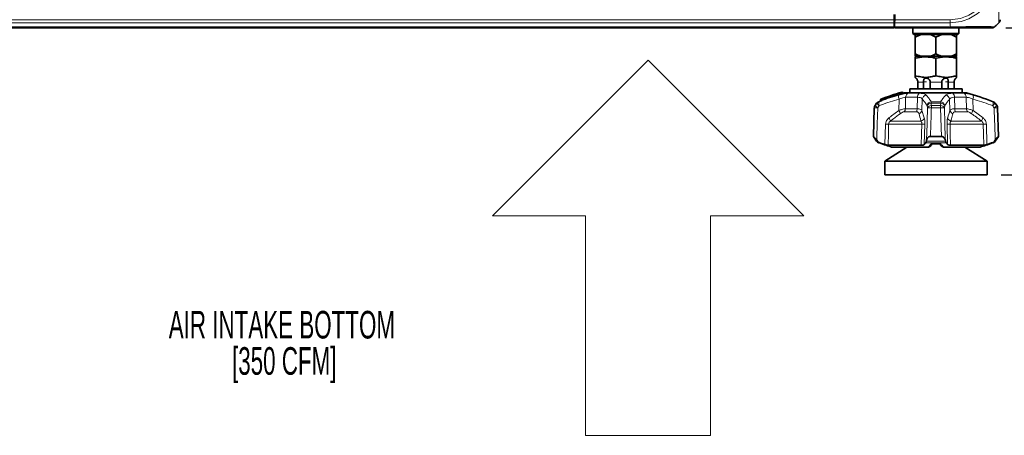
# Model space of a CAD drawing. Header units: millimetres. Extents: x 0 to 1118, y 0 to 864.
# Tile 32 of 172: x 292 to 405, y 267 to 314. Entities that reach past the tile are written whole.
import ezdxf

# ---------------------------------------------------------------- set-up
doc = ezdxf.new("R2010")
doc.units = ezdxf.units.MM
doc.layers.add('ALPHAREV', color=7, linetype='Continuous', lineweight=25)
doc.styles.add('SLDTEXTSTYLE0', font='TXT', dxfattribs={"width": 0.605})
doc.dimstyles.new('SLDDIMSTYLE0', dxfattribs={"dimtxt": 3.175, "dimasz": 4.572, "dimexe": 0, "dimexo": 0.0625, "dimgap": 0.79375, "dimtad": 0, "dimtih": 1, "dimtoh": 1, "dimdec": 1, "dimlfac": 4, "dimrnd": 1e-09, "dimzin": 12, "dimdsep": 46, "dimtxsty": 'SLDTEXTSTYLE0', "dimsah": 1, "dimcen": 0.09, "dimadec": 0, "dimazin": 3, "dimtfac": 1, "dimtofl": 0, "dimtmove": 0, "dimatfit": 3, "dimfxl": 1, "dimfrac": 2, "dimtolj": 1, "dimtzin": 12, "dimarcsym": 0})

# ---------------------------------------------------------------- blocks, each defined once
blk = doc.blocks.new('Block1')
at = {"color": 7, "linetype": 'Continuous', "lineweight": 18}
for p, q in [((172.45, 71.46), (100.99, 142.93)), ((100.99, 142.93), (100.99, 100.13)), ((100.99, 100.13), (0, 100.13)), ((0, 100.13), (0, 42.79)), ((100.99, 0), (172.45, 71.46)), ((0, 42.79), (100.99, 42.79)), ((100.99, 42.79), (100.99, 0))]:
    blk.add_line(p, q, dxfattribs=at)
blk = doc.blocks.new('_D')
at = {"layer": 'ALPHAREV'}
for p, q in [((405.62, 313.46), (419.77, 313.46)), ((418.17, 296.57), (418.17, 313.46)), ((405.07, 296.57), (419.77, 296.57)), ((418.17, 285.31), (418.17, 296.57)), ((432.74, 292.62), (431.65, 292.62)), ((431.65, 292.62), (431.65, 287.75)), ((438.8, 292.62), (439.89, 292.62)), ((439.89, 292.62), (439.89, 287.75)), ((431.65, 287.75), (432.74, 287.75)), ((439.89, 287.75), (438.8, 287.75)), ((421.34, 285.31), (418.17, 285.31))]:
    blk.add_line(p, q, dxfattribs=at)
for points in [[(418.17, 313.46), (417.4, 308.89), (418.93, 308.89)], [(418.17, 296.57), (418.93, 301.14), (417.4, 301.14)]]:
    blk.add_solid(points, dxfattribs=at)
at = {"layer": 'ALPHAREV', "char_height": 3.175, "attachment_point": 1, "style": 'SLDTEXTSTYLE0'}
for s, insert in [('67.6', (422.07, 291.84)), ('2.7', (432.74, 291.84)), ('MIN', (442.17, 291.84)), ('BOTTOM INTAKE', (422.07, 286.24)), ('CLEARANCE', (422.07, 281.37))]:
    blk.add_mtext(s, dxfattribs=dict(at, insert=insert))
blk = doc.blocks.new('SW_NOTE_0_1')
at = {"layer": 'ALPHAREV', "color": 0, "char_height": 3.175, "attachment_point": 2, "style": 'SLDTEXTSTYLE0'}
for s, insert in [('AIR INTAKE BOTTOM', (21.53, 4.09)), ('[350 CFM]', (21.8, -0.08))]:
    blk.add_mtext(s, dxfattribs=dict(at, insert=insert))

msp = doc.modelspace()

# ---------------------------------------------------------------- linework, layer by layer
at = {"color": 7, "linetype": 'Continuous', "lineweight": 18}
for p, q in [((208.885, 314.414), (392.81, 314.414)), ((392.859, 314.414), (399.222, 314.414)), ((208.885, 314.061), (392.81, 314.061)), ((208.885, 313.604), (392.81, 313.604)), ((399.222, 314.061), (392.853, 314.061)), ((392.875, 313.604), (399.25, 313.604)), ((399.222, 313.765), (399.222, 314.061)), ((396.179, 307.219), (395.518, 307.219)), ((396.178, 307.27), (396.501, 307.27)), ((398.258, 307.219), (396.936, 307.219)), ((399.017, 307.27), (398.693, 307.27)), ((399.677, 307.219), (399.016, 307.219)), ((391.245, 305.216), (391.237, 305.217)), ((391.245, 305.216), (391.241, 305.12)), ((391.33, 305.151), (391.332, 305.247)), ((391.391, 305.247), (391.39, 305.193)), ((393.329, 303.967), (393.359, 305.28)), ((393.719, 305.966), (393.682, 306.01)), ((393.748, 306.062), (393.748, 306.055)), ((394.12, 305.493), (394.088, 304.184)), ((395.479, 305.493), (394.12, 305.493)), ((394.422, 305.954), (395.663, 305.954)), ((395.443, 304.184), (395.479, 305.493)), ((396.032, 305.28), (395.993, 303.967)), ((399.202, 303.967), (399.162, 305.28)), ((399.532, 305.954), (400.772, 305.954)), ((399.716, 305.493), (399.752, 304.184)), ((401.075, 305.493), (399.716, 305.493)), ((401.106, 304.184), (401.075, 305.493)), ((401.836, 305.28), (401.865, 303.967)), ((390.544, 304.284), (390.524, 304.284)), ((390.611, 304.549), (390.631, 304.549)), ((390.807, 304.801), (390.784, 304.801)), ((391.022, 304.987), (391.045, 304.987)), ((394.088, 304.184), (395.443, 304.184)), ((398.159, 304.801), (397.036, 304.801)), ((397.055, 304.987), (398.139, 304.987)), ((398.126, 304.284), (397.068, 304.284)), ((397.075, 304.549), (398.12, 304.549)), ((399.752, 304.184), (401.106, 304.184)), ((404.15, 304.987), (404.172, 304.987)), ((404.41, 304.801), (404.387, 304.801)), ((404.563, 304.549), (404.583, 304.549)), ((404.67, 304.284), (404.65, 304.284)), ((395.354, 303.827), (393.944, 303.827)), ((395.993, 303.967), (396.255, 303.116)), ((401.25, 303.827), (399.84, 303.827)), ((401.865, 303.967), (403.007, 303.116)), ((391.747, 300.062), (391.812, 302.402)), ((395.984, 302.402), (392.167, 302.402)), ((392.378, 302.759), (395.874, 302.759)), ((396.325, 302.402), (396.258, 300.062)), ((398.937, 300.062), (398.869, 302.402)), ((403.028, 302.402), (399.211, 302.402)), ((399.32, 302.759), (402.817, 302.759)), ((403.383, 302.402), (403.448, 300.062)), ((390.784, 300.458), (390.874, 300.458)), ((391.128, 300.272), (391.022, 300.272)), ((391.085, 300.248), (391.103, 300.248)), ((398.771, 300.272), (396.424, 300.272)), ((396.495, 300.458), (398.699, 300.458)), ((397.109, 300.248), (398.085, 300.248)), ((404.172, 300.272), (404.067, 300.272)), ((404.091, 300.248), (404.109, 300.248)), ((404.32, 300.458), (404.41, 300.458))]:
    msp.add_line(p, q, dxfattribs=at)
at = {"color": 7, "linetype": 'Continuous', "lineweight": 35}
for p, q in [((392.81, 315.02), (392.81, 314.414)), ((392.81, 314.414), (392.81, 314.061)), ((392.853, 314.061), (392.859, 314.414)), ((392.87, 315.02), (392.859, 314.414)), ((208.885, 313.457), (392.81, 313.457)), ((392.81, 314.061), (392.81, 313.604)), ((392.81, 313.907), (392.85, 313.907)), ((392.81, 313.604), (392.81, 313.457)), ((392.845, 313.604), (392.853, 314.061)), ((392.845, 313.604), (392.86, 313.604)), ((392.86, 313.604), (392.875, 313.604)), ((392.877, 313.457), (392.875, 313.604)), ((399.248, 313.457), (392.877, 313.457)), ((394.96, 313.457), (394.96, 312.832)), ((400.235, 312.832), (400.235, 313.457)), ((404.53, 313.765), (404.826, 314.061)), ((394.96, 312.832), (395.085, 312.707)), ((394.96, 312.832), (400.235, 312.832)), ((400.11, 312.707), (395.085, 312.707)), ((395.222, 312.41), (395.222, 310.504)), ((397.597, 312.41), (397.597, 310.504)), ((399.972, 312.41), (399.972, 310.504)), ((400.11, 312.707), (400.235, 312.832)), ((395.417, 310.207), (395.222, 310.128)), ((395.222, 310.207), (395.905, 310.207)), ((395.222, 309.98), (395.222, 307.957)), ((395.905, 310.207), (396.915, 310.207)), ((396.915, 310.207), (398.28, 310.207)), ((397.597, 309.98), (397.597, 307.957)), ((398.28, 310.207), (399.29, 310.207)), ((399.29, 310.207), (399.972, 310.207)), ((399.973, 310.128), (399.778, 310.207)), ((399.973, 309.98), (399.973, 307.957)), ((394.597, 306.457), (394.597, 306.02)), ((394.597, 306.457), (400.597, 306.457)), ((395.518, 307.219), (395.518, 306.457)), ((396.179, 307.219), (396.178, 307.27)), ((396.179, 306.457), (396.179, 307.219)), ((396.935, 307.27), (396.936, 307.219)), ((396.936, 307.219), (396.936, 306.457)), ((398.258, 307.219), (398.259, 307.27)), ((398.258, 306.457), (398.258, 307.219)), ((399.017, 307.27), (399.016, 307.219)), ((399.016, 307.219), (399.016, 306.457)), ((399.677, 306.457), (399.677, 307.219)), ((400.597, 306.02), (400.597, 306.457)), ((391.237, 305.217), (391.233, 305.115)), ((393.816, 305.981), (393.748, 306.063)), ((394.097, 306.02), (401.097, 306.02)), ((390.524, 304.284), (390.41, 301.004)), ((390.784, 304.801), (390.611, 304.549)), ((404.583, 304.549), (404.41, 304.801)), ((404.785, 301.004), (404.67, 304.284)), ((390.41, 301.004), (390.784, 300.458)), ((390.41, 301.004), (390.437, 301.004)), ((396.971, 301.004), (398.223, 301.004)), ((404.41, 300.458), (404.785, 301.004)), ((404.757, 301.004), (404.785, 301.004)), ((390.797, 300.563), (390.874, 300.458)), ((394.273, 299.77), (391.723, 298.157)), ((392.098, 299.973), (395.917, 299.973)), ((392.512, 299.77), (396.71, 299.77)), ((396.495, 300.458), (396.519, 300.563)), ((398.051, 300.125), (397.138, 300.125)), ((397.27, 300.233), (397.969, 300.233)), ((397.948, 300.249), (398.275, 299.848)), ((398.485, 299.77), (402.683, 299.77)), ((398.676, 300.563), (398.699, 300.458)), ((399.277, 299.973), (403.096, 299.973)), ((403.471, 298.157), (400.922, 299.77)), ((404.32, 300.458), (404.398, 300.563)), ((391.723, 298.157), (391.723, 296.569)), ((397.597, 298.157), (391.723, 298.157)), ((403.471, 298.157), (397.597, 298.157)), ((403.471, 296.569), (403.471, 298.157)), ((397.597, 296.569), (391.723, 296.569)), ((403.471, 296.569), (397.597, 296.569))]:
    msp.add_line(p, q, dxfattribs=at)
at = {"color": 7, "linetype": 'Continuous', "lineweight": 18, "flags": 128}
for points in [[(393.748, 306.055), (393.788, 306.008), (393.815, 305.975)], [(390.437, 301.004), (390.469, 302.003), (390.544, 304.284)], [(390.919, 304.284), (390.858, 302.424), (390.806, 300.853), (390.797, 300.563)], [(396.519, 300.563), (396.57, 302.424), (396.578, 302.708), (396.621, 304.284)], [(398.223, 301.004), (398.193, 302.003), (398.126, 304.284)], [(398.573, 304.284), (398.624, 302.424), (398.668, 300.853), (398.676, 300.563)], [(404.398, 300.563), (404.337, 302.424), (404.327, 302.708), (404.276, 304.284)], [(392.167, 302.402), (392.136, 301.301), (392.098, 299.973)], [(395.917, 299.973), (395.953, 301.301), (395.984, 302.402)], [(399.211, 302.402), (399.241, 301.301), (399.277, 299.973)], [(403.096, 299.973), (403.059, 301.301), (403.028, 302.402)]]:
    msp.add_lwpolyline(points, dxfattribs=at)
at = {"color": 7, "linetype": 'Continuous', "lineweight": 35}
for centre, radius, start, end in [((394.722, 307.219), 0.75, 40.29652, 48.21724), ((400.472, 307.219), 0.75, 131.75901, 139.71065), ((391.312, 305.214), 0.075, 110.02252, 177.77044), ((408.47, 258.13), 50.188, 107.15255, 110.02267), ((393.691, 306.014), 0.075, 40.00698, 107.17461), ((393.873, 306.023), 0.075, 220.05164, 286.86126), ((393.873, 306.03), 0.075, 220.80909, 286.73916), ((408.47, 258.13), 50, 106.70547, 106.94855), ((386.725, 258.13), 50, 69.57678, 73.29453), ((391.024, 304.266), 0.5, 145.58702, 178), ((391.197, 304.518), 0.5, 110.42322, 145.58702), ((408.47, 258.13), 50, 110.22349, 110.42322), ((391.158, 305.117), 0.075, 289.81341, 358.27802), ((403.998, 304.518), 0.5, 34.41298, 69.57678), ((404.17, 304.266), 0.5, 2, 34.41298), ((391.197, 300.74), 0.5, 214.41298, 249.57678), ((408.47, 347.129), 50, 249.57678, 249.65351), ((386.725, 347.129), 50, 290.34649, 290.42322), ((403.998, 300.74), 0.5, 290.42322, 325.58702)]:
    msp.add_arc(centre, radius, start, end, dxfattribs=at)
at = {"color": 7, "linetype": 'Continuous', "lineweight": 18}
for centre, radius, start, end in [((391.312, 305.222), 0.0673, 112.26785, 184.76563), ((391.262, 305.146), 0.0679, 292.73223, 4.38716), ((391.4, 305.252), 0.0678, 112.45272, 184.46093), ((391.362, 304.106), 1.141, 88.52333, 91.47667), ((391.565, 305.327), 0.192, 183.64747, 204.69838), ((391.212, 305.112), 0.195, 3.87646, 24.52534), ((393.961, 305.541), 0.657, 162.49134, 203.41069), ((393.691, 306.007), 0.075, 40.04674, 107.07619), ((393.868, 306.083), 0.199, 181.12464, 201.46185), ((393.841, 305.851), 0.225, 114.51413, 135.0211), ((393.529, 305.892), 0.204, 1.31054, 21.13218), ((394.614, 305.499), 0.494, 112.82282, 180.67193), ((396.034, 305.538), 0.558, 131.80426, 184.64612), ((396.554, 305.219), 0.525, 98.36588, 173.3354), ((398.64, 305.219), 0.525, 6.6646, 81.63412), ((399.16, 305.538), 0.558, 355.35388, 48.19574), ((400.581, 305.499), 0.494, 359.32807, 67.17718), ((401.233, 305.541), 0.657, 336.58931, 17.50866), ((391.045, 304.266), 0.501, 145.67047, 178.0118), ((390.731, 300.538), 3.751, 87.13649, 92.86351), ((391.404, 305.099), 0.949, 215.44691, 239.24419), ((391.219, 304.52), 0.499, 110.5039, 145.69581), ((391.589, 305.36), 0.961, 215.57524, 239.05744), ((391.625, 304.823), 0.603, 164.26485, 208.45273), ((391.174, 305.115), 0.0674, 292.55267, 4.69552), ((393.55, 304.193), 0.538, 317.09698, 359.0511), ((394.697, 304.179), 0.746, 331.83652, 0.39922), ((397.11, 304.46), 0.53, 95.88948, 171.78796), ((397.058, 304.248), 0.553, 92.31446, 148.6768), ((397.095, 303.994), 0.555, 92.08216, 148.55966), ((396.845, 298.576), 5.712, 87.75836, 92.24164), ((398.393, 304.752), 1.359, 170.03354, 177.92726), ((402.663, 304.279), 5.594, 177.23285, 179.94925), ((392.532, 304.279), 5.594, 0.05075, 2.76715), ((398.099, 303.994), 0.555, 31.44034, 87.91784), ((398.35, 298.576), 5.712, 87.75836, 92.24164), ((396.801, 304.752), 1.359, 2.07274, 9.96646), ((398.085, 304.46), 0.53, 8.21204, 84.11052), ((398.136, 304.248), 0.553, 31.3232, 87.68554), ((400.498, 304.179), 0.746, 179.60078, 208.16348), ((401.644, 304.193), 0.538, 180.9489, 222.90302), ((403.569, 304.823), 0.603, 331.54727, 15.73515), ((403.605, 305.36), 0.961, 300.94256, 324.42476), ((403.975, 304.52), 0.499, 34.30419, 69.4961), ((403.79, 305.099), 0.949, 300.75581, 324.55309), ((404.463, 300.538), 3.751, 87.13649, 92.86351), ((404.15, 304.266), 0.501, 1.9882, 34.32953), ((391.479, 302.51), 0.932, 15.46111, 40.54465), ((392.502, 303.341), 1.037, 14.98922, 37.10144), ((395.496, 304.1), 0.514, 287.48723, 345.04819), ((395.756, 303.266), 0.52, 283.12518, 343.31786), ((399.438, 303.266), 0.52, 196.68214, 256.87482), ((399.698, 304.1), 0.514, 194.95181, 252.51277), ((402.692, 303.341), 1.037, 142.89856, 165.01078), ((403.715, 302.51), 0.932, 139.45535, 164.53889), ((391.989, 308.057), 5.658, 268.20235, 271.79765), ((396.155, 307.593), 5.195, 268.11499, 271.88501), ((399.04, 307.593), 5.195, 268.11499, 271.88501), ((403.205, 308.057), 5.658, 268.20235, 271.79765)]:
    msp.add_arc(centre, radius, start, end, dxfattribs=at)
for points, knots in [([(399.222, 314.414), (399.619, 314.443), (400.3, 314.491), (401.209, 314.828), (401.954, 315.25), (402.605, 315.795), (403.145, 316.437), (403.566, 317.145), (403.857, 317.916), (403.997, 318.614), (404.01, 319.048), (404.015, 319.208)], [0, 0, 0, 0, 0.1584128, 0.2711139, 0.3838354, 0.4991898, 0.6083334, 0.7174776, 0.826751, 0.9360043, 1, 1, 1, 1]), ([(404.368, 319.207), (404.363, 319.035), (404.349, 318.573), (404.205, 317.822), (403.9, 316.994), (403.452, 316.224), (402.871, 315.533), (402.169, 314.95), (401.366, 314.499), (400.386, 314.142), (399.65, 314.091), (399.222, 314.061)], [0, 0, 0, 0, 0.0638809, 0.1715817, 0.2825247, 0.3900468, 0.5008149, 0.6162125, 0.7271686, 0.8416822, 1, 1, 1, 1]), ([(404.826, 314.061), (404.826, 314.066), (404.826, 314.081), (404.822, 314.227), (404.816, 314.532), (404.81, 314.977), (404.807, 315.523), (404.808, 316.168), (404.813, 316.894), (404.82, 317.672), (404.825, 318.454), (404.826, 318.954), (404.826, 319.207)], [0, 0, 0, 0, 0.0657965, 0.1727607, 0.2828934, 0.389757, 0.4997969, 0.5968708, 0.7039461, 0.8142113, 0.9061257, 1, 1, 1, 1]), ([(399.25, 313.604), (399.249, 313.617), (399.247, 313.661), (399.24, 313.713), (399.229, 313.753), (399.224, 313.762), (399.222, 313.764), (399.222, 313.764)], [0, 0, 0, 0, 0.2452024, 0.8175352, 0.9606824, 0.9921507, 1, 1, 1, 1]), ([(399.25, 313.604), (399.418, 313.604), (399.874, 313.604), (400.618, 313.607), (401.44, 313.613), (402.206, 313.618), (402.933, 313.62), (403.532, 313.618), (403.97, 313.612), (404.245, 313.606), (404.288, 313.605), (404.305, 313.605)], [0, 0, 0, 0, 0.06713776, 0.18263818, 0.30157582, 0.41695698, 0.53579105, 0.68017656, 0.79475623, 0.912682, 1, 1, 1, 1]), ([(391.045, 304.987), (391.127, 305.017), (391.547, 305.168), (392.308, 305.429), (392.992, 305.635), (393.335, 305.738)], [0, 0, 0, 0, 0.1092201, 0.5542074, 1, 1, 1, 1]), ([(393.359, 305.28), (393.02, 305.178), (392.343, 304.974), (391.591, 304.715), (391.177, 304.565), (391.095, 304.536)], [0, 0, 0, 0, 0.445417, 0.8906595, 1, 1, 1, 1]), ([(391.241, 305.12), (391.251, 305.124), (391.265, 305.129), (391.29, 305.138), (391.309, 305.144), (391.325, 305.15), (391.33, 305.151)], [0, 0, 0, 0, 0.3499902, 0.468824, 0.8188155, 1, 1, 1, 1]), ([(391.332, 305.247), (391.32, 305.243), (391.297, 305.235), (391.267, 305.225), (391.251, 305.218), (391.245, 305.216)], [0, 0, 0, 0, 0.4305558, 0.7867484, 1, 1, 1, 1]), ([(391.286, 305.284), (391.292, 305.286), (391.309, 305.292), (391.338, 305.303), (391.361, 305.311), (391.374, 305.315)], [0, 0, 0, 0, 0.2132442, 0.5694335, 1, 1, 1, 1]), ([(391.39, 305.193), (391.381, 305.187), (391.364, 305.175), (391.343, 305.16), (391.334, 305.154), (391.33, 305.151)], [0, 0, 0, 0, 0.3744903, 0.7324542, 1, 1, 1, 1]), ([(391.39, 305.193), (391.717, 305.309), (392.392, 305.548), (393.171, 305.799), (393.622, 305.936), (393.719, 305.966)], [0, 0, 0, 0, 0.4236823, 0.8751814, 1, 1, 1, 1]), ([(393.682, 306.01), (393.488, 305.95), (393.066, 305.819), (392.301, 305.569), (391.733, 305.368), (391.391, 305.247)], [0, 0, 0, 0, 0.252608, 0.5490281, 1, 1, 1, 1]), ([(393.733, 305.897), (393.635, 305.867), (393.185, 305.73), (392.408, 305.479), (391.733, 305.241), (391.407, 305.125)], [0, 0, 0, 0, 0.1248082, 0.5763004, 1, 1, 1, 1]), ([(393.335, 305.738), (393.544, 305.795), (393.941, 305.904), (394.274, 305.951), (394.403, 305.953), (394.422, 305.954)], [0, 0, 0, 0, 0.4871128, 0.9237817, 1, 1, 1, 1]), ([(394.12, 305.493), (394.107, 305.493), (394.018, 305.492), (393.779, 305.443), (393.505, 305.337), (393.359, 305.28)], [0, 0, 0, 0, 0.0743214, 0.5037407, 1, 1, 1, 1]), ([(393.669, 306.079), (393.669, 306.079), (393.669, 306.083), (393.669, 306.084), (393.669, 306.085)], [0, 0, 0, 0, 0.002214, 1, 1, 1, 1]), ([(393.815, 305.975), (393.815, 305.974), (393.815, 305.973), (393.811, 305.971), (393.806, 305.97), (393.796, 305.968), (393.781, 305.967), (393.754, 305.966), (393.733, 305.965), (393.721, 305.966), (393.719, 305.966)], [0, 0, 0, 0, 0.1439955, 0.1733273, 0.3339371, 0.3470805, 0.5296467, 0.7341048, 0.9672536, 1, 1, 1, 1]), ([(393.733, 305.897), (393.735, 305.897), (393.754, 305.903), (393.79, 305.914), (393.833, 305.928), (393.867, 305.94), (393.89, 305.948), (393.893, 305.95), (393.895, 305.951)], [0, 0, 0, 0, 0.0293823, 0.2426589, 0.4397385, 0.6270194, 0.8136399, 1, 1, 1, 1]), ([(393.815, 305.975), (393.815, 305.975), (393.815, 305.979), (393.815, 305.983), (393.815, 305.981), (393.815, 305.981)], [0, 0, 0, 0, 0.1233865, 0.7643156, 1, 1, 1, 1]), ([(393.895, 305.957), (393.895, 305.958), (393.895, 305.959), (393.895, 305.955), (393.895, 305.952), (393.895, 305.951)], [0, 0, 0, 0, 0.2360482, 0.8766701, 1, 1, 1, 1]), ([(396.032, 305.28), (396.013, 305.305), (395.96, 305.378), (395.791, 305.471), (395.582, 305.486), (395.479, 305.493)], [0, 0, 0, 0, 0.2194758, 0.6124385, 1, 1, 1, 1]), ([(395.663, 305.954), (395.813, 305.946), (396.113, 305.931), (396.367, 305.838), (396.449, 305.764), (396.478, 305.738)], [0, 0, 0, 0, 0.3959631, 0.7869012, 1, 1, 1, 1]), ([(396.586, 304.536), (396.566, 304.565), (396.465, 304.715), (396.282, 304.974), (396.116, 305.178), (396.032, 305.28)], [0, 0, 0, 0, 0.1093405, 0.554583, 1, 1, 1, 1]), ([(396.478, 305.738), (396.565, 305.635), (396.74, 305.429), (396.931, 305.168), (397.035, 305.017), (397.055, 304.987)], [0, 0, 0, 0, 0.4457926, 0.8907799, 1, 1, 1, 1]), ([(398.139, 304.987), (398.159, 305.017), (398.263, 305.168), (398.454, 305.429), (398.629, 305.635), (398.717, 305.738)], [0, 0, 0, 0, 0.1092201, 0.5542074, 1, 1, 1, 1]), ([(399.162, 305.28), (399.079, 305.178), (398.913, 304.974), (398.729, 304.715), (398.629, 304.565), (398.609, 304.536)], [0, 0, 0, 0, 0.44541705, 0.89065947, 1, 1, 1, 1]), ([(398.717, 305.738), (398.796, 305.795), (398.946, 305.904), (399.299, 305.951), (399.501, 305.953), (399.532, 305.954)], [0, 0, 0, 0, 0.4871128, 0.9237817, 1, 1, 1, 1]), ([(399.716, 305.493), (399.695, 305.493), (399.555, 305.492), (399.311, 305.443), (399.214, 305.337), (399.162, 305.28)], [0, 0, 0, 0, 0.0743214, 0.5037407, 1, 1, 1, 1]), ([(400.772, 305.954), (400.883, 305.946), (401.104, 305.931), (401.506, 305.838), (401.767, 305.764), (401.859, 305.738)], [0, 0, 0, 0, 0.3959631, 0.7869012, 1, 1, 1, 1]), ([(401.836, 305.28), (401.771, 305.305), (401.59, 305.378), (401.307, 305.471), (401.152, 305.486), (401.075, 305.493)], [0, 0, 0, 0, 0.2194758, 0.6124385, 1, 1, 1, 1]), ([(404.1, 304.536), (404.018, 304.565), (403.603, 304.715), (402.851, 304.974), (402.174, 305.178), (401.836, 305.28)], [0, 0, 0, 0, 0.1093405, 0.554583, 1, 1, 1, 1]), ([(401.859, 305.738), (402.202, 305.635), (402.887, 305.429), (403.648, 305.168), (404.067, 305.017), (404.15, 304.987)], [0, 0, 0, 0, 0.4457926, 0.8907799, 1, 1, 1, 1]), ([(390.631, 304.549), (390.674, 304.61), (390.733, 304.694), (390.791, 304.778), (390.807, 304.801)], [0, 0, 0, 0, 0.7289501, 1, 1, 1, 1]), ([(391.095, 304.536), (391.079, 304.513), (391.02, 304.429), (390.962, 304.345), (390.919, 304.284)], [0, 0, 0, 0, 0.2710124, 1, 1, 1, 1]), ([(391.289, 305.084), (391.283, 305.082), (391.268, 305.076), (391.238, 305.066), (391.213, 305.058), (391.2, 305.053)], [0, 0, 0, 0, 0.1811782, 0.53116559, 1, 1, 1, 1]), ([(391.241, 305.12), (391.238, 305.118), (391.233, 305.114), (391.233, 305.115), (391.234, 305.115)], [0, 0, 0, 0, 0.6952065, 1, 1, 1, 1]), ([(393.329, 303.967), (393.446, 304.014), (393.649, 304.095), (393.911, 304.169), (394.029, 304.179), (394.088, 304.184)], [0, 0, 0, 0, 0.3953867, 0.6917534, 1, 1, 1, 1]), ([(395.443, 304.184), (395.51, 304.181), (395.661, 304.173), (395.873, 304.106), (395.948, 304.018), (395.993, 303.967)], [0, 0, 0, 0, 0.2471643, 0.5613264, 1, 1, 1, 1]), ([(396.621, 304.284), (396.613, 304.345), (396.601, 304.429), (396.589, 304.513), (396.586, 304.536)], [0, 0, 0, 0, 0.7289876, 1, 1, 1, 1]), ([(397.068, 304.284), (397.058, 303.951), (397.026, 302.858), (396.994, 301.764), (396.971, 301.004)], [0, 0, 0, 0, 0.3046449, 1, 1, 1, 1]), ([(397.036, 304.801), (397.039, 304.778), (397.052, 304.694), (397.065, 304.61), (397.075, 304.549)], [0, 0, 0, 0, 0.2710499, 1, 1, 1, 1]), ([(398.12, 304.549), (398.129, 304.61), (398.142, 304.694), (398.155, 304.778), (398.159, 304.801)], [0, 0, 0, 0, 0.7289501, 1, 1, 1, 1]), ([(398.609, 304.536), (398.606, 304.513), (398.594, 304.429), (398.582, 304.345), (398.573, 304.284)], [0, 0, 0, 0, 0.2710124, 1, 1, 1, 1]), ([(399.202, 303.967), (399.24, 304.014), (399.308, 304.095), (399.507, 304.169), (399.669, 304.179), (399.752, 304.184)], [0, 0, 0, 0, 0.3953867, 0.6917534, 1, 1, 1, 1]), ([(401.106, 304.184), (401.153, 304.181), (401.259, 304.173), (401.515, 304.106), (401.736, 304.018), (401.865, 303.967)], [0, 0, 0, 0, 0.2471643, 0.5613264, 1, 1, 1, 1]), ([(404.276, 304.284), (404.233, 304.345), (404.174, 304.429), (404.115, 304.513), (404.1, 304.536)], [0, 0, 0, 0, 0.7289876, 1, 1, 1, 1]), ([(404.387, 304.801), (404.403, 304.778), (404.462, 304.694), (404.521, 304.61), (404.563, 304.549)], [0, 0, 0, 0, 0.2710499, 1, 1, 1, 1]), ([(404.65, 304.284), (404.661, 303.951), (404.697, 302.858), (404.733, 301.764), (404.757, 301.004)], [0, 0, 0, 0, 0.3046449, 1, 1, 1, 1]), ([(392.188, 303.116), (392.128, 303.063), (391.996, 302.946), (391.85, 302.699), (391.824, 302.501), (391.812, 302.402)], [0, 0, 0, 0, 0.2894264, 0.6444441, 1, 1, 1, 1]), ([(392.188, 303.116), (392.203, 303.128), (392.578, 303.419), (392.961, 303.698), (393.329, 303.967)], [0, 0, 0, 0, 0.03966072, 1, 1, 1, 1]), ([(393.504, 303.61), (393.239, 303.414), (392.875, 303.146), (392.504, 302.857), (392.393, 302.77), (392.378, 302.759)], [0, 0, 0, 0, 0.6998938, 0.960207, 1, 1, 1, 1]), ([(393.944, 303.827), (393.91, 303.822), (393.842, 303.812), (393.685, 303.734), (393.571, 303.656), (393.504, 303.61)], [0, 0, 0, 0, 0.2874999, 0.5791325, 1, 1, 1, 1]), ([(395.651, 303.61), (395.63, 303.661), (395.595, 303.746), (395.479, 303.817), (395.392, 303.824), (395.354, 303.827)], [0, 0, 0, 0, 0.4646405, 0.7701578, 1, 1, 1, 1]), ([(395.874, 302.759), (395.871, 302.77), (395.797, 303.06), (395.722, 303.341), (395.651, 303.61)], [0, 0, 0, 0, 0.0397941, 1, 1, 1, 1]), ([(396.325, 302.402), (396.326, 302.462), (396.328, 302.631), (396.308, 302.896), (396.272, 303.043), (396.255, 303.116)], [0, 0, 0, 0, 0.21754792, 0.6095208, 1, 1, 1, 1]), ([(398.94, 303.116), (398.926, 303.063), (398.897, 302.946), (398.868, 302.699), (398.869, 302.501), (398.869, 302.402)], [0, 0, 0, 0, 0.2894264, 0.6444441, 1, 1, 1, 1]), ([(398.94, 303.116), (398.943, 303.128), (399.029, 303.419), (399.117, 303.698), (399.202, 303.967)], [0, 0, 0, 0, 0.0396607, 1, 1, 1, 1]), ([(399.544, 303.61), (399.492, 303.414), (399.42, 303.146), (399.345, 302.857), (399.323, 302.77), (399.32, 302.759)], [0, 0, 0, 0, 0.6998938, 0.960207, 1, 1, 1, 1]), ([(399.84, 303.827), (399.794, 303.822), (399.701, 303.812), (399.594, 303.734), (399.562, 303.656), (399.544, 303.61)], [0, 0, 0, 0, 0.2874999, 0.5791325, 1, 1, 1, 1]), ([(401.691, 303.61), (401.616, 303.661), (401.492, 303.746), (401.338, 303.817), (401.277, 303.824), (401.25, 303.827)], [0, 0, 0, 0, 0.4646405, 0.7701578, 1, 1, 1, 1]), ([(402.817, 302.759), (402.802, 302.77), (402.431, 303.06), (402.053, 303.341), (401.691, 303.61)], [0, 0, 0, 0, 0.0397941, 1, 1, 1, 1]), ([(403.383, 302.402), (403.377, 302.462), (403.362, 302.631), (403.245, 302.896), (403.086, 303.043), (403.007, 303.116)], [0, 0, 0, 0, 0.21754792, 0.6095208, 1, 1, 1, 1]), ([(392.378, 302.759), (392.344, 302.733), (392.272, 302.678), (392.214, 302.588), (392.177, 302.494), (392.171, 302.443), (392.167, 302.402)], [0, 0, 0, 0, 0.3119994, 0.6652648, 0.7209637, 1, 1, 1, 1]), ([(395.874, 302.759), (395.9, 302.723), (395.943, 302.664), (395.972, 302.56), (395.984, 302.478), (395.984, 302.432), (395.984, 302.402)], [0, 0, 0, 0, 0.41510692, 0.69374381, 0.79691887, 1, 1, 1, 1]), ([(399.32, 302.759), (399.3, 302.733), (399.259, 302.678), (399.228, 302.588), (399.212, 302.494), (399.211, 302.443), (399.211, 302.402)], [0, 0, 0, 0, 0.3119994, 0.6652648, 0.7209637, 1, 1, 1, 1]), ([(402.817, 302.759), (402.861, 302.723), (402.936, 302.664), (402.994, 302.56), (403.021, 302.478), (403.025, 302.432), (403.028, 302.402)], [0, 0, 0, 0, 0.4151069, 0.6937438, 0.7969189, 1, 1, 1, 1]), ([(396.71, 299.77), (396.77, 299.838), (396.903, 299.99), (397.036, 300.156), (397.109, 300.248)], [0, 0, 0, 0, 0.4477881, 1, 1, 1, 1]), ([(397.109, 300.248), (397.11, 300.248), (397.129, 300.243), (397.164, 300.235), (397.198, 300.236), (397.214, 300.237)], [0, 0, 0, 0, 0.0162171, 0.529423, 1, 1, 1, 1]), ([(397.237, 300.236), (397.235, 300.234), (397.222, 300.218), (397.188, 300.213), (397.147, 300.222), (397.119, 300.241), (397.11, 300.248), (397.109, 300.248)], [0, 0, 0, 0, 0.0574473, 0.3832844, 0.7882808, 0.9935121, 1, 1, 1, 1]), ([(398.085, 300.248), (398.085, 300.248), (398.075, 300.241), (398.047, 300.223), (398.006, 300.212), (397.968, 300.22), (397.952, 300.242), (397.946, 300.25)], [0, 0, 0, 0, 0.0058481, 0.1908398, 0.5558961, 0.8495996, 1, 1, 1, 1]), ([(397.969, 300.236), (397.989, 300.236), (398.027, 300.234), (398.066, 300.243), (398.085, 300.248), (398.085, 300.248)], [0, 0, 0, 0, 0.5231091, 0.9853921, 1, 1, 1, 1]), ([(398.085, 300.248), (398.158, 300.156), (398.291, 299.99), (398.425, 299.838), (398.485, 299.77)], [0, 0, 0, 0, 0.5522119, 1, 1, 1, 1])]:
    msp.add_open_spline(points, degree=3, knots=knots, dxfattribs=at)
for points in [[(399.222, 314.061), (399.222, 314.085), (399.222, 314.134), (399.222, 314.222), (399.222, 314.316), (399.222, 314.382), (399.222, 314.414)], [(399.25, 313.604), (399.25, 313.582), (399.25, 313.538), (399.249, 313.493), (399.248, 313.463), (399.248, 313.459), (399.248, 313.457)]]:
    msp.add_open_spline(points, degree=3, dxfattribs=at)
at = {"color": 7, "linetype": 'Continuous', "lineweight": 35}
for points in [[(404.826, 314.061), (404.848, 314.085), (404.891, 314.134), (404.937, 314.222), (404.967, 314.316), (404.97, 314.382), (404.972, 314.414)], [(404.369, 313.604), (404.344, 313.582), (404.295, 313.538), (404.208, 313.493), (404.113, 313.463), (404.048, 313.459), (404.015, 313.457)]]:
    msp.add_open_spline(points, degree=3, dxfattribs=at)
for points, knots in [([(404.015, 313.457), (403.989, 313.457), (403.943, 313.457), (403.641, 313.457), (403.227, 313.457), (402.67, 313.457), (401.995, 313.457), (401.29, 313.457), (400.523, 313.457), (399.832, 313.457), (399.404, 313.457), (399.248, 313.457)], [0, 0, 0, 0, 0.1476521, 0.2562048, 0.3647764, 0.4995885, 0.6089422, 0.7182918, 0.8277419, 0.9371756, 1, 1, 1, 1]), ([(404.321, 313.59), (404.379, 313.642), (404.554, 313.797), (404.718, 313.959), (404.827, 314.066)], [0, 0, 0, 0, 0.33446706, 1, 1, 1, 1]), ([(404.529, 313.765), (404.527, 313.762), (404.512, 313.747), (404.457, 313.692), (404.406, 313.641), (404.369, 313.604)], [0, 0, 0, 0, 0.05123887, 0.3045526, 1, 1, 1, 1]), ([(395.905, 312.707), (395.782, 312.667), (395.547, 312.59), (395.327, 312.468), (395.222, 312.41)], [0, 0, 0, 0, 0.5238131, 1, 1, 1, 1]), ([(395.222, 312.41), (395.222, 312.431), (395.222, 312.555), (395.222, 312.638), (395.222, 312.707)], [0, 0, 0, 0, 0.1650136, 1, 1, 1, 1]), ([(397.597, 312.41), (397.393, 312.518), (397.171, 312.634), (396.935, 312.702), (396.915, 312.707)], [0, 0, 0, 0, 0.9161218, 1, 1, 1, 1]), ([(398.28, 312.707), (398.157, 312.667), (397.922, 312.59), (397.702, 312.468), (397.597, 312.41)], [0, 0, 0, 0, 0.5238131, 1, 1, 1, 1]), ([(399.972, 312.41), (399.768, 312.518), (399.546, 312.634), (399.31, 312.702), (399.29, 312.707)], [0, 0, 0, 0, 0.91612185, 1, 1, 1, 1]), ([(399.972, 312.707), (399.972, 312.701), (399.972, 312.634), (399.972, 312.517), (399.972, 312.41)], [0, 0, 0, 0, 0.0905982, 1, 1, 1, 1]), ([(395.222, 310.504), (395.426, 310.397), (395.649, 310.28), (395.885, 310.213), (395.905, 310.207)], [0, 0, 0, 0, 0.9161218, 1, 1, 1, 1]), ([(395.222, 310.207), (395.222, 310.213), (395.222, 310.281), (395.222, 310.398), (395.222, 310.504)], [0, 0, 0, 0, 0.09059824, 1, 1, 1, 1]), ([(395.222, 310.126), (395.222, 310.127), (395.222, 310.158), (395.222, 310.08), (395.222, 309.996), (395.222, 309.98)], [0, 0, 0, 0, 0.0208216, 0.8064112, 1, 1, 1, 1]), ([(395.222, 309.98), (395.548, 310.042), (396.212, 310.169), (397.015, 310.106), (397.473, 310.007), (397.597, 309.98)], [0, 0, 0, 0, 0.4144436, 0.8417966, 1, 1, 1, 1]), ([(396.915, 310.207), (397.038, 310.248), (397.272, 310.324), (397.492, 310.446), (397.597, 310.504)], [0, 0, 0, 0, 0.5238131, 1, 1, 1, 1]), ([(397.597, 310.504), (397.801, 310.397), (398.024, 310.28), (398.26, 310.213), (398.28, 310.207)], [0, 0, 0, 0, 0.9161218, 1, 1, 1, 1]), ([(397.597, 309.98), (397.924, 310.042), (398.587, 310.169), (399.39, 310.106), (399.849, 310.007), (399.973, 309.98)], [0, 0, 0, 0, 0.4144436, 0.8417966, 1, 1, 1, 1]), ([(399.29, 310.207), (399.413, 310.248), (399.647, 310.324), (399.867, 310.446), (399.972, 310.504)], [0, 0, 0, 0, 0.52381311, 1, 1, 1, 1]), ([(399.972, 310.504), (399.972, 310.484), (399.972, 310.359), (399.972, 310.276), (399.972, 310.207)], [0, 0, 0, 0, 0.1650136, 1, 1, 1, 1]), ([(399.973, 309.98), (399.973, 309.996), (399.973, 310.078), (399.973, 310.156), (399.973, 310.125), (399.973, 310.124)], [0, 0, 0, 0, 0.193583, 0.9572169, 1, 1, 1, 1]), ([(395.222, 307.957), (395.435, 307.918), (395.863, 307.839), (396.479, 307.743), (397.055, 307.867), (397.417, 307.927), (397.597, 307.957)], [0, 0, 0, 0, 0.2716257, 0.5426871, 0.7711112, 1, 1, 1, 1]), ([(395.222, 307.778), (395.222, 307.778), (395.222, 307.754), (395.222, 307.864), (395.222, 307.926), (395.222, 307.957)], [0, 0, 0, 0, 0.0000052, 0.4985067, 1, 1, 1, 1]), ([(395.295, 307.704), (395.295, 307.704), (395.294, 307.705), (395.328, 307.672), (395.388, 307.603), (395.457, 307.495), (395.503, 307.378), (395.512, 307.301), (395.516, 307.27)], [0, 0, 0, 0, 0.0967247, 0.2384027, 0.4574905, 0.6824007, 0.8700194, 1, 1, 1, 1]), ([(396.178, 307.27), (396.178, 307.303), (396.177, 307.378), (396.196, 307.497), (396.238, 307.608), (396.311, 307.681), (396.407, 307.71), (396.505, 307.706), (396.623, 307.673), (396.749, 307.603), (396.859, 307.495), (396.923, 307.378), (396.932, 307.301), (396.935, 307.27)], [0, 0, 0, 0, 0.0688366, 0.1556097, 0.2749191, 0.3956192, 0.4717783, 0.5482945, 0.6191441, 0.7287045, 0.8411765, 0.9349999, 1, 1, 1, 1]), ([(397.597, 307.957), (397.811, 307.918), (398.238, 307.839), (398.855, 307.743), (399.431, 307.867), (399.792, 307.927), (399.973, 307.957)], [0, 0, 0, 0, 0.2716257, 0.5426871, 0.7711112, 1, 1, 1, 1]), ([(398.259, 307.27), (398.263, 307.303), (398.272, 307.378), (398.337, 307.497), (398.451, 307.608), (398.589, 307.681), (398.715, 307.71), (398.809, 307.706), (398.893, 307.673), (398.958, 307.603), (398.999, 307.495), (399.017, 307.378), (399.017, 307.301), (399.017, 307.27)], [0, 0, 0, 0, 0.0688366, 0.1556097, 0.2749191, 0.3956192, 0.4717783, 0.5482945, 0.6191441, 0.7287045, 0.8411765, 0.9349999, 1, 1, 1, 1]), ([(399.678, 307.27), (399.683, 307.303), (399.692, 307.378), (399.738, 307.497), (399.81, 307.609), (399.874, 307.679), (399.904, 307.708), (399.9, 307.705), (399.9, 307.704)], [0, 0, 0, 0, 0.13769641, 0.31127192, 0.54993094, 0.79137175, 0.94371566, 1, 1, 1, 1]), ([(399.973, 307.957), (399.973, 307.957), (399.973, 307.935), (399.973, 307.835), (399.973, 307.797), (399.973, 307.778)], [0, 0, 0, 0, 0.0170046, 0.5089213, 1, 1, 1, 1]), ([(395.516, 307.27), (395.517, 307.26), (395.518, 307.243), (395.518, 307.226), (395.518, 307.219)], [0, 0, 0, 0, 0.5862981, 1, 1, 1, 1]), ([(399.677, 307.219), (399.677, 307.229), (399.677, 307.246), (399.678, 307.263), (399.678, 307.27)], [0, 0, 0, 0, 0.6229209, 1, 1, 1, 1]), ([(391.374, 305.315), (391.717, 305.436), (392.285, 305.637), (393.051, 305.888), (393.474, 306.019), (393.669, 306.079)], [0, 0, 0, 0, 0.4509596, 0.7473806, 1, 1, 1, 1]), ([(391.186, 305.048), (391.185, 305.047), (391.184, 305.047), (391.193, 305.05), (391.2, 305.053)], [0, 0, 0, 0, 0.3094641, 1, 1, 1, 1]), ([(391.289, 305.084), (391.296, 305.086), (391.314, 305.092), (391.355, 305.107), (391.39, 305.119), (391.407, 305.125)], [0, 0, 0, 0, 0.2828388, 0.6416295, 1, 1, 1, 1]), ([(390.797, 300.563), (390.727, 300.657), (390.626, 300.792), (390.516, 300.927), (390.458, 300.992), (390.444, 301), (390.437, 301.004)], [0, 0, 0, 0, 0.4557364, 0.6638276, 0.8405464, 1, 1, 1, 1]), ([(396.971, 301.004), (396.93, 301), (396.847, 300.992), (396.724, 300.925), (396.59, 300.79), (396.546, 300.651), (396.519, 300.563)], [0, 0, 0, 0, 0.1616543, 0.3221635, 0.5706653, 1, 1, 1, 1]), ([(398.676, 300.563), (398.646, 300.657), (398.602, 300.792), (398.467, 300.927), (398.351, 300.992), (398.264, 301), (398.223, 301.004)], [0, 0, 0, 0, 0.4557364, 0.6638276, 0.8405464, 1, 1, 1, 1]), ([(404.757, 301.004), (404.751, 301), (404.737, 300.992), (404.677, 300.925), (404.566, 300.79), (404.463, 300.651), (404.398, 300.563)], [0, 0, 0, 0, 0.1616543, 0.3221635, 0.5706653, 1, 1, 1, 1]), ([(390.874, 300.458), (390.914, 300.412), (390.986, 300.331), (391.084, 300.29), (391.128, 300.272)], [0, 0, 0, 0, 0.5588157, 1, 1, 1, 1]), ([(391.103, 300.248), (391.361, 300.156), (391.829, 299.99), (392.3, 299.838), (392.512, 299.77)], [0, 0, 0, 0, 0.5524745, 1, 1, 1, 1]), ([(391.128, 300.272), (391.163, 300.26), (391.285, 300.217), (391.491, 300.147), (391.663, 300.09), (391.747, 300.062)], [0, 0, 0, 0, 0.168844, 0.5946967, 1, 1, 1, 1]), ([(392.098, 299.973), (392.077, 299.975), (392.036, 299.979), (391.918, 300.009), (391.815, 300.04), (391.755, 300.059), (391.747, 300.062)], [0, 0, 0, 0, 0.3122278, 0.6241372, 0.9449036, 1, 1, 1, 1]), ([(396.258, 300.062), (396.238, 300.046), (396.198, 300.012), (396.076, 299.979), (395.969, 299.975), (395.917, 299.973)], [0, 0, 0, 0, 0.3366519, 0.6738513, 1, 1, 1, 1]), ([(396.258, 300.062), (396.28, 300.09), (396.336, 300.158), (396.391, 300.229), (396.424, 300.272)], [0, 0, 0, 0, 0.4060816, 1, 1, 1, 1]), ([(396.424, 300.272), (396.439, 300.297), (396.465, 300.34), (396.486, 300.423), (396.495, 300.458)], [0, 0, 0, 0, 0.5768574, 1, 1, 1, 1]), ([(396.745, 299.77), (396.736, 299.77), (396.724, 299.77), (396.712, 299.77), (396.71, 299.77)], [0, 0, 0, 0, 0.7661345, 1, 1, 1, 1]), ([(396.915, 299.851), (396.908, 299.841), (396.884, 299.811), (396.824, 299.778), (396.771, 299.773), (396.745, 299.77)], [0, 0, 0, 0, 0.1827955, 0.591359, 1, 1, 1, 1]), ([(396.919, 299.848), (396.945, 299.878), (397.052, 299.999), (397.156, 300.135), (397.234, 300.236)], [0, 0, 0, 0, 0.2520201, 1, 1, 1, 1]), ([(397.214, 300.237), (397.233, 300.234), (397.254, 300.231), (397.271, 300.237), (397.272, 300.237)], [0, 0, 0, 0, 0.9693485, 1, 1, 1, 1]), ([(398.279, 299.851), (398.286, 299.842), (398.31, 299.811), (398.37, 299.778), (398.423, 299.773), (398.45, 299.77)], [0, 0, 0, 0, 0.185467, 0.5926949, 1, 1, 1, 1]), ([(398.485, 299.77), (398.476, 299.77), (398.464, 299.77), (398.452, 299.77), (398.45, 299.77)], [0, 0, 0, 0, 0.7663028, 1, 1, 1, 1]), ([(398.699, 300.458), (398.711, 300.412), (398.733, 300.331), (398.759, 300.29), (398.771, 300.272)], [0, 0, 0, 0, 0.5588157, 1, 1, 1, 1]), ([(398.771, 300.272), (398.78, 300.26), (398.813, 300.217), (398.868, 300.147), (398.914, 300.09), (398.937, 300.062)], [0, 0, 0, 0, 0.168844, 0.5946967, 1, 1, 1, 1]), ([(399.277, 299.973), (399.227, 299.975), (399.126, 299.979), (399.011, 300.009), (398.956, 300.04), (398.939, 300.059), (398.937, 300.062)], [0, 0, 0, 0, 0.3122278, 0.6241372, 0.9449036, 1, 1, 1, 1]), ([(402.683, 299.77), (402.894, 299.838), (403.366, 299.99), (403.833, 300.156), (404.091, 300.248)], [0, 0, 0, 0, 0.4477881, 1, 1, 1, 1]), ([(403.448, 300.062), (403.395, 300.046), (403.29, 300.012), (403.163, 299.979), (403.118, 299.975), (403.096, 299.973)], [0, 0, 0, 0, 0.3366519, 0.6738513, 1, 1, 1, 1]), ([(403.448, 300.062), (403.532, 300.09), (403.738, 300.158), (403.944, 300.229), (404.067, 300.272)], [0, 0, 0, 0, 0.4060816, 1, 1, 1, 1]), ([(404.067, 300.272), (404.123, 300.297), (404.221, 300.34), (404.291, 300.423), (404.32, 300.458)], [0, 0, 0, 0, 0.5768574, 1, 1, 1, 1])]:
    msp.add_open_spline(points, degree=3, knots=knots, dxfattribs=at)

# ---------------------------------------------------------------- block references
at = {"layer": 'ALPHAREV', "xscale": 0.25, "yscale": 0.25, "zscale": 0.25, "rotation": 90}
msp.add_blockref('Block1', (382.415, 266.638), dxfattribs=at)
at = {"layer": 'ALPHAREV'}
msp.add_blockref('SW_NOTE_0_1', (300.996, 276.854), dxfattribs=at)

# ---------------------------------------------------------------- dimensions: what is measured, and where the dimension line sits
dim = msp.add_linear_dim(base=(418.166, 313.457), p1=(403.471, 296.569), p2=(404.015, 313.457), angle=90, text='<> MIN\\PBOTTOM INTAKE\\PCLEARANCE', dimstyle='SLDDIMSTYLE0', dxfattribs=at)
dim.commit()
dim.dimension.update_dxf_attribs({"geometry": '_D', "text_midpoint": (418.166, 285.312), "dimtype": 160})

doc.saveas('drawing.dxf')
